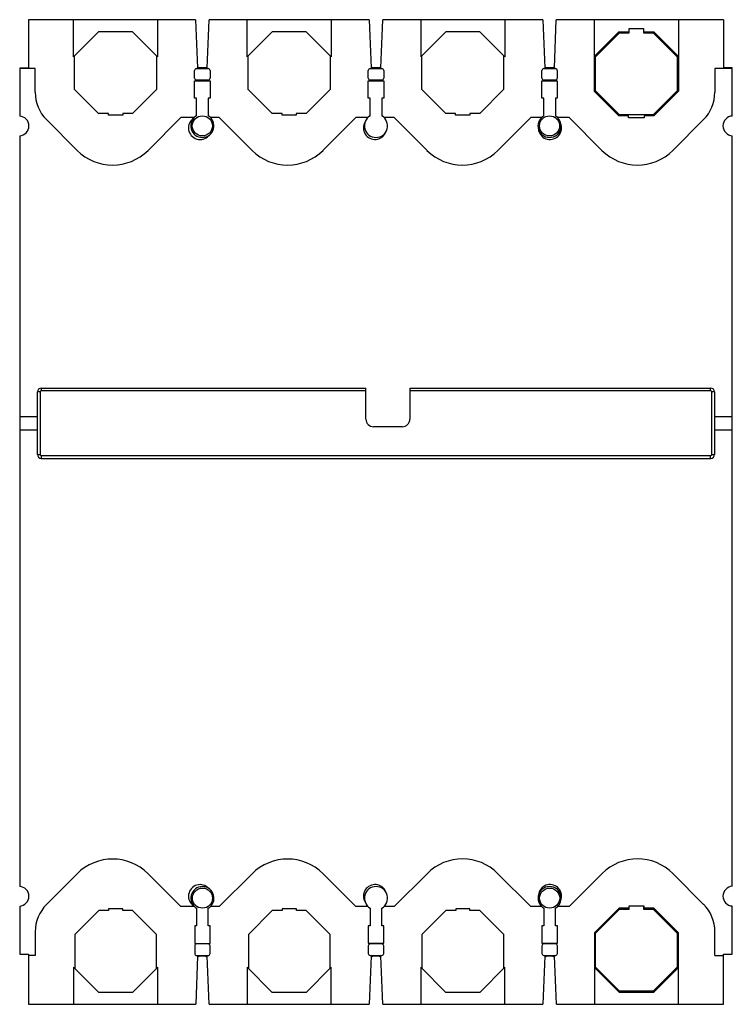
# Model space of a CAD drawing. Header units: millimetres. Extents: x 25 to 210, y 36 to 291.
import ezdxf

# ---------------------------------------------------------------- set-up
doc = ezdxf.new("R2010")
doc.units = ezdxf.units.MM
doc.header["$LTSCALE"] = 21.432409
doc.layers.get('0').update_dxf_attribs({"linetype": 'CONTINUOUS'})

msp = doc.modelspace()

# ---------------------------------------------------------------- linework, layer by layer
at = {"color": 7, "linetype": 'Continuous'}
for p, q in [((27.74, 291.28), (27.74, 278.78)), ((71.09, 291.28), (27.74, 291.28)), ((39.44, 281.68), (39.44, 291.28)), ((61.24, 291.28), (61.24, 281.68)), ((71.09, 291.28), (71.59, 278.79)), ((74.08, 278.79), (74.59, 291.29)), ((116.09, 291.29), (74.59, 291.29)), ((84.44, 281.68), (84.44, 291.29)), ((106.24, 291.29), (106.24, 281.68)), ((116.09, 291.29), (116.6, 278.79)), ((119.08, 278.79), (119.59, 291.29)), ((161.09, 291.29), (119.59, 291.29)), ((129.44, 291.29), (129.44, 281.68)), ((151.24, 291.29), (151.24, 281.68)), ((161.09, 291.29), (161.6, 278.79)), ((164.08, 278.79), (164.59, 291.29)), ((207.94, 291.3), (164.59, 291.29)), ((174.44, 291.29), (174.44, 272.77)), ((196.24, 291.3), (196.24, 272.77)), ((207.94, 291.3), (207.94, 278.8)), ((39.44, 281.68), (45.95, 288.19)), ((54.73, 288.19), (45.95, 288.19)), ((54.73, 288.19), (61.24, 281.68)), ((84.44, 281.68), (90.95, 288.19)), ((99.73, 288.19), (90.95, 288.19)), ((99.73, 288.19), (106.24, 281.68)), ((129.44, 281.68), (135.95, 288.19)), ((144.73, 288.19), (135.95, 288.19)), ((144.73, 288.19), (151.24, 281.68)), ((180.83, 288.19), (174.44, 281.8)), ((180.83, 288.19), (183.49, 288.19)), ((183.49, 287.89), (183.49, 288.99)), ((183.49, 288.99), (187.19, 288.99)), ((187.19, 288.99), (187.19, 287.89)), ((187.19, 288.19), (189.85, 288.19)), ((196.24, 281.8), (189.85, 288.19)), ((174.74, 281.68), (180.95, 287.89)), ((180.95, 287.89), (183.49, 287.89)), ((187.19, 287.89), (189.73, 287.89)), ((189.73, 287.89), (195.94, 281.68)), ((39.74, 273.2), (39.74, 281.98)), ((60.94, 281.98), (60.94, 273.2)), ((84.74, 273.2), (84.74, 281.98)), ((105.94, 281.98), (105.94, 273.2)), ((129.74, 273.2), (129.74, 281.98)), ((150.94, 281.98), (150.94, 273.2)), ((174.74, 272.9), (174.74, 281.68)), ((195.94, 281.68), (195.94, 272.9)), ((25.49, 278.78), (25.49, 266.33)), ((27.74, 278.78), (25.49, 278.78)), ((29.5, 278.64), (25.49, 278.64)), ((29.5, 272.49), (29.5, 278.64)), ((70.84, 276.14), (70.84, 278.14)), ((71.34, 278.64), (74.34, 278.64)), ((74.08, 278.79), (71.59, 278.79)), ((74.84, 278.14), (74.84, 276.14)), ((115.84, 276.14), (115.84, 278.14)), ((116.34, 278.64), (119.34, 278.64)), ((119.08, 278.79), (116.6, 278.79)), ((119.84, 278.14), (119.84, 276.14)), ((160.84, 276.14), (160.84, 278.14)), ((161.34, 278.64), (164.34, 278.64)), ((164.08, 278.79), (161.6, 278.79)), ((164.84, 278.14), (164.84, 276.14)), ((205.68, 278.64), (205.68, 272.49)), ((210.19, 278.64), (205.68, 278.64)), ((210.19, 278.8), (207.94, 278.8)), ((210.19, 266.34), (210.19, 278.8)), ((70.84, 270.99), (70.84, 275.49)), ((70.84, 275.49), (74.84, 275.49)), ((74.34, 275.64), (71.34, 275.64)), ((74.84, 275.49), (74.84, 270.99)), ((115.84, 270.99), (115.84, 275.49)), ((115.84, 275.49), (119.84, 275.49)), ((119.34, 275.64), (116.34, 275.64)), ((119.84, 275.49), (119.84, 270.99)), ((160.84, 270.99), (160.84, 275.49)), ((160.84, 275.49), (164.84, 275.49)), ((164.34, 275.64), (161.34, 275.64)), ((164.84, 275.49), (164.84, 270.99)), ((39.74, 273.2), (45.95, 266.99)), ((54.73, 266.99), (60.94, 273.2)), ((84.74, 273.2), (90.95, 266.99)), ((99.73, 266.99), (105.94, 273.2)), ((129.74, 273.2), (135.95, 266.99)), ((144.73, 266.99), (150.94, 273.2)), ((180.95, 266.69), (174.74, 272.9)), ((195.94, 272.9), (189.73, 266.69)), ((71.34, 270.99), (70.84, 270.99)), ((71.34, 266.39), (71.34, 270.99)), ((74.34, 270.99), (74.34, 266.39)), ((74.84, 270.99), (74.34, 270.99)), ((116.34, 270.99), (115.84, 270.99)), ((116.34, 266.39), (116.34, 270.99)), ((119.34, 270.99), (119.34, 266.39)), ((119.84, 270.99), (119.34, 270.99)), ((161.34, 270.99), (160.84, 270.99)), ((161.34, 266.39), (161.34, 270.99)), ((164.34, 270.99), (164.34, 266.39)), ((164.84, 270.99), (164.34, 270.99)), ((174.44, 272.77), (180.83, 266.39)), ((189.85, 266.39), (196.24, 272.77)), ((32.43, 265.41), (40.38, 257.46)), ((48.49, 266.99), (45.95, 266.99)), ((48.49, 266.54), (48.49, 266.99)), ((52.19, 266.54), (48.49, 266.54)), ((52.19, 266.99), (52.19, 266.54)), ((54.73, 266.99), (52.19, 266.99)), ((58.77, 257.46), (67.28, 265.98)), ((70.79, 265.98), (67.28, 265.98)), ((77.21, 265.98), (74.89, 265.98)), ((77.21, 265.98), (85.73, 257.46)), ((93.49, 266.99), (90.95, 266.99)), ((93.49, 266.54), (93.49, 266.99)), ((97.19, 266.54), (93.49, 266.54)), ((97.19, 266.99), (97.19, 266.54)), ((99.73, 266.99), (97.19, 266.99)), ((104.11, 257.46), (112.62, 265.98)), ((115.79, 265.98), (112.62, 265.98)), ((122.56, 265.98), (119.89, 265.98)), ((122.56, 265.98), (131.07, 257.46)), ((138.49, 266.99), (135.95, 266.99)), ((138.49, 266.54), (138.49, 266.99)), ((142.19, 266.54), (138.49, 266.54)), ((142.19, 266.99), (142.19, 266.54)), ((144.73, 266.99), (142.19, 266.99)), ((149.45, 257.46), (157.97, 265.98)), ((160.79, 265.98), (157.97, 265.98)), ((167.9, 265.98), (164.89, 265.98)), ((167.9, 265.98), (176.41, 257.46)), ((183.34, 266.39), (180.83, 266.39)), ((189.73, 266.69), (180.95, 266.69)), ((183.34, 265.89), (183.34, 266.39)), ((187.34, 265.89), (183.34, 265.89)), ((187.34, 266.39), (187.34, 265.89)), ((189.85, 266.39), (187.34, 266.39)), ((194.8, 257.46), (202.75, 265.41)), ((25.49, 261.23), (25.49, 66.82)), ((210.21, 66.84), (210.19, 261.25)), ((30.09, 178.69), (30.09, 194.89)), ((30.79, 194.89), (30.09, 194.89)), ((30.79, 194.89), (30.79, 178.69)), ((31.09, 195.89), (31.09, 195.19)), ((31.09, 195.89), (115.24, 195.89)), ((115.24, 195.19), (31.09, 195.19)), ((115.24, 187.87), (115.24, 195.89)), ((126.64, 195.89), (126.64, 187.87)), ((126.64, 195.89), (204.59, 195.89)), ((204.59, 195.19), (126.64, 195.19)), ((204.59, 195.19), (204.59, 195.89)), ((205.59, 194.89), (204.89, 194.89)), ((204.89, 178.69), (204.89, 194.89)), ((205.59, 194.89), (205.59, 178.69)), ((25.49, 188.54), (30.09, 188.54)), ((205.59, 188.54), (210.2, 188.54)), ((25.49, 185.04), (30.09, 185.04)), ((124.64, 185.87), (117.24, 185.87)), ((205.59, 185.04), (210.2, 185.04)), ((30.09, 178.69), (30.79, 178.69)), ((204.89, 178.69), (205.59, 178.69)), ((31.09, 178.39), (31.09, 177.69)), ((31.09, 178.39), (204.59, 178.39)), ((31.09, 177.69), (204.59, 177.69)), ((204.59, 177.69), (204.59, 178.39)), ((40.4, 70.1), (32.45, 62.15)), ((67.3, 61.59), (58.78, 70.1)), ((85.74, 70.11), (77.23, 61.59)), ((112.64, 61.6), (104.13, 70.11)), ((131.09, 70.12), (122.57, 61.6)), ((157.99, 61.61), (149.47, 70.12)), ((176.43, 70.13), (167.92, 61.61)), ((202.77, 62.18), (194.82, 70.13)), ((25.49, 61.73), (25.49, 49.28)), ((70.81, 61.59), (67.3, 61.59)), ((77.23, 61.59), (74.91, 61.59)), ((115.81, 61.6), (112.64, 61.6)), ((122.57, 61.6), (119.91, 61.6)), ((160.81, 61.61), (157.99, 61.61)), ((167.92, 61.61), (164.91, 61.61)), ((187.36, 61.7), (183.36, 61.7)), ((183.36, 61.7), (183.36, 61.2)), ((183.49, 60.89), (183.49, 61.7)), ((187.19, 61.7), (187.19, 60.89)), ((187.36, 61.2), (187.36, 61.7)), ((189.87, 61.2), (187.36, 61.2)), ((196.26, 54.82), (189.87, 61.2)), ((210.19, 49.3), (210.19, 61.75)), ((45.97, 60.58), (39.76, 54.37)), ((48.51, 60.58), (45.97, 60.58)), ((52.21, 61.03), (48.51, 61.03)), ((48.51, 61.03), (48.51, 60.58)), ((52.21, 60.58), (52.21, 61.03)), ((54.75, 60.58), (52.21, 60.58)), ((60.96, 54.37), (54.75, 60.58)), ((71.36, 61.18), (71.36, 56.58)), ((74.36, 56.58), (74.36, 61.18)), ((90.97, 60.58), (84.76, 54.37)), ((93.51, 60.58), (90.97, 60.58)), ((97.21, 61.04), (93.51, 61.03)), ((93.51, 61.03), (93.51, 60.58)), ((97.21, 60.59), (97.21, 61.04)), ((99.75, 60.59), (97.21, 60.59)), ((105.96, 54.38), (99.75, 60.59)), ((116.36, 61.19), (116.36, 56.59)), ((119.36, 56.59), (119.36, 61.19)), ((135.97, 60.59), (129.76, 54.38)), ((138.51, 60.59), (135.97, 60.59)), ((142.21, 61.04), (138.51, 61.04)), ((138.51, 61.04), (138.51, 60.59)), ((142.21, 60.59), (142.21, 61.04)), ((144.75, 60.59), (142.21, 60.59)), ((150.96, 54.39), (144.75, 60.59)), ((161.36, 61.2), (161.36, 56.6)), ((164.36, 56.6), (164.36, 61.2)), ((180.84, 61.2), (174.46, 54.81)), ((174.74, 54.68), (180.95, 60.89)), ((183.36, 61.2), (180.84, 61.2)), ((180.95, 60.89), (183.49, 60.89)), ((187.19, 60.89), (189.73, 60.89)), ((189.73, 60.89), (195.94, 54.68)), ((71.36, 56.58), (70.86, 56.58)), ((70.86, 56.58), (70.86, 52.08)), ((74.86, 56.58), (74.36, 56.58)), ((74.86, 52.08), (74.86, 56.58)), ((116.36, 56.59), (115.86, 56.59)), ((115.86, 56.59), (115.86, 52.09)), ((119.86, 56.59), (119.36, 56.59)), ((119.86, 52.09), (119.86, 56.59)), ((161.36, 56.6), (160.86, 56.6)), ((160.86, 56.6), (160.86, 52.1)), ((164.86, 56.6), (164.36, 56.6)), ((164.86, 52.1), (164.86, 56.6)), ((29.52, 55.08), (29.52, 48.92)), ((39.76, 54.37), (39.76, 45.58)), ((60.96, 45.59), (60.96, 54.37)), ((84.76, 54.37), (84.76, 45.59)), ((105.96, 45.6), (105.96, 54.38)), ((129.76, 54.38), (129.76, 45.6)), ((150.96, 45.6), (150.96, 54.39)), ((174.46, 54.81), (174.46, 36.29)), ((174.74, 45.9), (174.74, 54.68)), ((195.94, 54.68), (195.94, 45.9)), ((196.26, 36.29), (196.26, 54.82)), ((205.7, 48.96), (205.7, 55.11)), ((70.86, 52.08), (74.86, 52.08)), ((70.86, 51.43), (70.86, 49.43)), ((74.36, 51.93), (71.36, 51.93)), ((74.86, 49.43), (74.86, 51.43)), ((115.86, 52.09), (119.86, 52.09)), ((115.86, 51.44), (115.86, 49.44)), ((119.36, 51.94), (116.36, 51.94)), ((119.86, 49.44), (119.86, 51.44)), ((160.86, 52.1), (164.86, 52.1)), ((160.86, 51.45), (160.86, 49.45)), ((164.36, 51.95), (161.36, 51.95)), ((164.86, 49.45), (164.86, 51.45)), ((25.49, 49.28), (27.74, 49.28)), ((27.74, 49.28), (27.74, 36.29)), ((29.52, 48.92), (27.74, 48.92)), ((71.61, 48.78), (71.11, 36.29)), ((71.36, 48.93), (74.36, 48.93)), ((74.11, 48.78), (71.61, 48.78)), ((74.61, 36.29), (74.11, 48.78)), ((116.61, 48.79), (116.11, 36.29)), ((116.36, 48.94), (119.36, 48.94)), ((119.11, 48.79), (116.61, 48.79)), ((119.61, 36.29), (119.11, 48.79)), ((161.61, 48.8), (161.11, 36.29)), ((161.36, 48.95), (164.36, 48.95)), ((164.11, 48.8), (161.61, 48.8)), ((164.61, 36.29), (164.11, 48.8)), ((205.7, 48.96), (207.94, 48.96)), ((207.94, 49.3), (210.19, 49.3)), ((207.94, 36.29), (207.94, 49.3)), ((151.26, 45.9), (144.75, 39.39)), ((151.26, 36.29), (151.26, 45.9)), ((45.97, 39.38), (39.46, 45.88)), ((39.46, 45.88), (39.46, 36.29)), ((61.26, 45.89), (54.75, 39.38)), ((61.26, 36.29), (61.26, 45.89)), ((90.97, 39.38), (84.46, 45.89)), ((84.46, 45.89), (84.46, 36.29)), ((106.26, 45.9), (99.75, 39.39)), ((106.26, 36.29), (106.26, 45.9)), ((135.97, 39.39), (129.46, 45.9)), ((129.46, 45.9), (129.46, 36.29)), ((174.46, 45.78), (180.85, 39.4)), ((180.95, 39.69), (174.74, 45.9)), ((195.94, 45.9), (189.73, 39.69)), ((189.88, 39.4), (196.26, 45.79)), ((54.75, 39.38), (45.97, 39.38)), ((99.75, 39.39), (90.97, 39.38)), ((144.75, 39.39), (135.97, 39.39)), ((180.85, 39.4), (189.88, 39.4)), ((189.73, 39.69), (180.95, 39.69)), ((27.74, 36.29), (71.11, 36.29)), ((74.61, 36.29), (116.11, 36.29)), ((119.61, 36.29), (161.11, 36.29)), ((164.61, 36.29), (207.94, 36.29))]:
    msp.add_line(p, q, dxfattribs=at)
for centre in [(72.84, 263.79), (162.84, 263.79), (72.86, 63.79), (162.86, 63.79)]:
    msp.add_circle(centre, 2.6, dxfattribs=at)
for centre, radius, start, end in [((71.34, 278.14), 0.5, 90, 180), ((72.84, 281.29), 2.55, 240.4925, 258.1704), ((72.84, 281.29), 2.55, 281.8296, 299.5258), ((74.34, 278.14), 0.5, 0, 90), ((116.34, 278.14), 0.5, 90, 180), ((117.84, 281.29), 2.55, 240.4894, 258.635), ((117.84, 281.29), 2.55, 281.365, 299.5289), ((119.34, 278.14), 0.5, 0, 90), ((161.34, 278.14), 0.5, 90, 180), ((162.84, 281.29), 2.55, 240.4863, 259.1192), ((162.84, 281.29), 2.55, 280.8808, 299.532), ((164.34, 278.14), 0.5, 0, 90), ((71.34, 276.14), 0.5, 180, 270), ((74.34, 276.14), 0.5, 270, 360), ((116.34, 276.14), 0.5, 180, 270), ((119.34, 276.14), 0.5, 270, 360), ((161.34, 276.14), 0.5, 180, 270), ((164.34, 276.14), 0.5, 270, 360), ((39.5, 272.49), 10, 180, 225), ((195.68, 272.49), 10, 315, 360), ((25.34, 263.78), 2.55, 273.3427, 86.6356), ((72.25, 263.27), 3, 123.3889, 318.4524), ((72.84, 263.79), 3, 120, 60), ((117.84, 263.79), 3, 120, 60), ((162.84, 263.79), 3, 120, 360), ((162.84, 263.79), 3, 5.3618, 60), ((210.34, 263.8), 2.55, 93.4019, 266.6284), ((117.59, 263.27), 3, 148.6361, 339.5885), ((162.93, 263.27), 3, 185.3618, 15.3763), ((49.57, 266.65), 13, 225, 315), ((94.92, 266.65), 13, 225, 315), ((140.26, 266.65), 13, 225, 315), ((185.61, 266.65), 13, 225, 315), ((31.09, 194.89), 1, 90, 180), ((31.09, 194.89), 0.3, 90, 180), ((204.59, 194.89), 1, 0, 90), ((204.59, 194.89), 0.3, 0, 90), ((117.24, 187.87), 2, 180, 270), ((124.64, 187.87), 2, 270, 360), ((31.09, 178.69), 1, 180, 270), ((31.09, 178.69), 0.3, 180, 270), ((204.59, 178.69), 1, 270, 360), ((204.59, 178.69), 0.3, 270, 360), ((49.59, 60.91), 13, 45.0106, 135.0106), ((94.94, 60.92), 13, 45.0106, 135.0106), ((140.28, 60.93), 13, 45.0106, 135.0106), ((185.63, 60.94), 13, 45.0106, 135.0106), ((25.34, 64.28), 2.55, 273.3784, 86.6277), ((72.26, 64.3), 3, 41.5582, 236.6217), ((72.86, 63.78), 3, 300.0106, 240.0106), ((117.61, 64.3), 3, 20.422, 211.3745), ((117.86, 63.79), 3, 300.0106, 240.0106), ((162.86, 63.8), 3, 0.0106, 240.0106), ((162.95, 64.31), 3, 344.6343, 174.6488), ((210.34, 64.3), 2.55, 92.9379, 266.6338), ((39.52, 55.08), 10, 135.0106, 180.0106), ((162.86, 63.8), 3, 300.0106, 354.6488), ((195.7, 55.11), 10, 0.0106, 45.0106), ((71.36, 51.43), 0.5, 90.0106, 180.0106), ((74.36, 51.43), 0.5, 0.0106, 90.0106), ((116.36, 51.44), 0.5, 90.0106, 180.0106), ((119.36, 51.44), 0.5, 0.0106, 90.0106), ((161.36, 51.45), 0.5, 90.0106, 180.0106), ((164.36, 51.45), 0.5, 0.0106, 90.0106), ((71.36, 49.43), 0.5, 180.0106, 270.0106), ((72.86, 46.29), 2.55, 101.8401, 119.6418), ((72.86, 46.29), 2.55, 60.3575, 78.181), ((74.36, 49.43), 0.5, 270.0106, 0.0106), ((116.36, 49.44), 0.5, 180.0106, 270.0106), ((117.86, 46.29), 2.55, 101.3755, 119.6461), ((117.86, 46.29), 2.55, 60.3531, 78.6456), ((119.36, 49.44), 0.5, 270.0106, 0.0106), ((161.36, 49.45), 0.5, 180.0106, 270.0106), ((162.86, 46.29), 2.55, 100.8914, 119.6505), ((162.86, 46.29), 2.55, 60.3487, 79.1298), ((164.36, 49.45), 0.5, 270.0106, 0.0106)]:
    msp.add_arc(centre, radius, start, end, dxfattribs=at)

doc.saveas('drawing.dxf')
